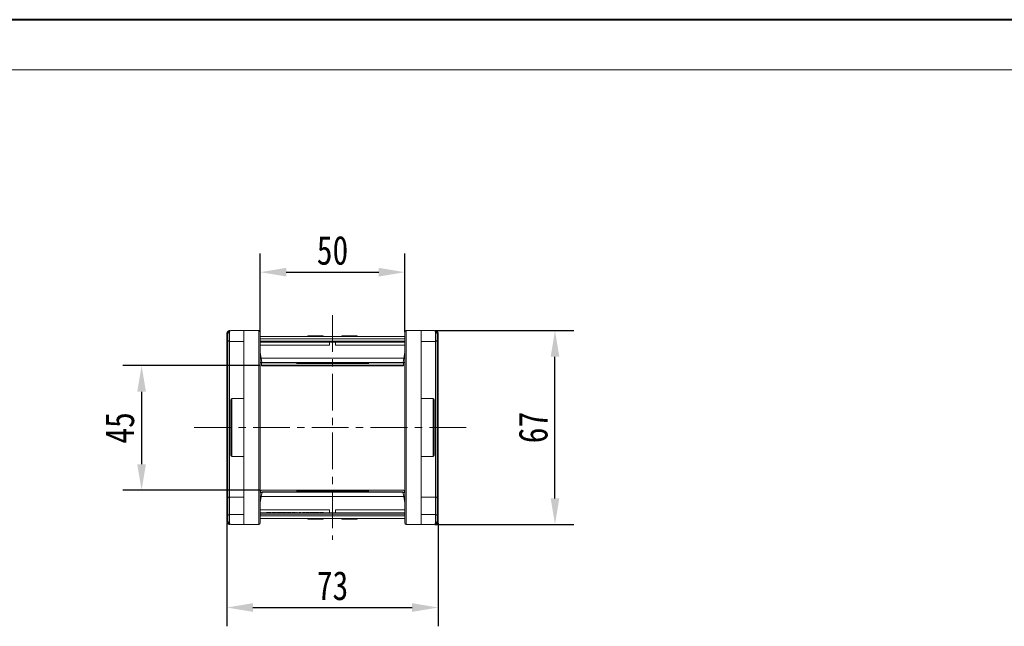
# Model space of a CAD drawing. Header units: millimetres. Extents: x 4016 to 5477, y 50 to 1083.
# Tile 19 of 42: x 4503 to 4844, y 873 to 1083. Entities that reach past the tile are written whole.
import ezdxf

# ---------------------------------------------------------------- set-up
doc = ezdxf.new("R2010")
doc.units = ezdxf.units.MM
doc.linetypes.add('CENTERX2', pattern=[20.32, 12.7, -2.54, 2.54, -2.54])
doc.styles.get("Standard").update_dxf_attribs({"font": '仿宋_GB2312.ttf', "width": 0.8})
doc.dimstyles.new('副本 ISO-45.1', dxfattribs={"dimtxt": 10, "dimasz": 9, "dimexe": 6.5, "dimexo": 0.625, "dimgap": 2.5, "dimtad": 1, "dimdsep": 46, "dimtxsty": 'Standard', "dimcen": 2.5, "dimadec": 0, "dimazin": 0, "dimtfac": 1, "dimtmove": 0, "dimatfit": 3, "dimfxl": 0, "dimarcsym": 0})

# ---------------------------------------------------------------- blocks, each defined once
blk = doc.blocks.new('*D1802')
at = {"color": 0, "lineweight": -2}
for p, q in [((4586.38, 963.53), (4539.06, 963.53)), ((4545.56, 954.53), (4545.56, 929.44)), ((4586.38, 920.44), (4539.06, 920.44))]:
    blk.add_line(p, q, dxfattribs=at)
at = {"color": 0, "lineweight": 9}
for points in [[(4544.06, 954.53), (4547.06, 954.53), (4545.56, 963.53)], [(4544.06, 929.44), (4547.06, 929.44), (4545.56, 920.44)]]:
    blk.add_solid(points, dxfattribs=at)
at = {"layer": 'Defpoints', "color": 0, "lineweight": 9}
for p in [(4587.01, 963.53), (4545.56, 920.44), (4587.01, 920.44)]:
    blk.add_point(p, dxfattribs=at)
at = {"color": 0, "lineweight": 9, "insert": (4538.06, 941.99), "char_height": 10, "attachment_point": 5, "rotation": 90}
blk.add_mtext('45', dxfattribs=at)
blk = doc.blocks.new('*D1803')
at = {"color": 0, "lineweight": -2}
for p, q in [((4586.56, 975.28), (4586.56, 1002.36)), ((4636.56, 975.28), (4636.56, 1002.36)), ((4595.56, 995.86), (4627.56, 995.86))]:
    blk.add_line(p, q, dxfattribs=at)
at = {"color": 0, "lineweight": 9}
for points in [[(4595.56, 997.36), (4595.56, 994.36), (4586.56, 995.86)], [(4627.56, 997.36), (4627.56, 994.36), (4636.56, 995.86)]]:
    blk.add_solid(points, dxfattribs=at)
at = {"layer": 'Defpoints', "color": 0, "lineweight": 9}
for p in [(4636.56, 995.86), (4586.56, 974.66), (4636.56, 974.66)]:
    blk.add_point(p, dxfattribs=at)
at = {"color": 0, "lineweight": 9, "insert": (4611.56, 1003.36), "char_height": 10, "attachment_point": 5}
blk.add_mtext('50', dxfattribs=at)
blk = doc.blocks.new('*D1804')
at = {"color": 0, "lineweight": -2}
for p, q in [((4575.06, 909.21), (4575.06, 873.39)), ((4648.06, 909.21), (4648.06, 873.39)), ((4584.06, 879.89), (4639.06, 879.89))]:
    blk.add_line(p, q, dxfattribs=at)
at = {"color": 0, "lineweight": 9}
for points in [[(4584.06, 881.39), (4584.06, 878.39), (4575.06, 879.89)], [(4639.06, 881.39), (4639.06, 878.39), (4648.06, 879.89)]]:
    blk.add_solid(points, dxfattribs=at)
at = {"layer": 'Defpoints', "color": 0, "lineweight": 9}
for p in [(4575.06, 909.84), (4648.06, 909.84), (4648.06, 879.89)]:
    blk.add_point(p, dxfattribs=at)
at = {"color": 0, "lineweight": 9, "insert": (4611.56, 887.39), "char_height": 10, "attachment_point": 5}
blk.add_mtext('73', dxfattribs=at)
blk = doc.blocks.new('*D1805')
at = {"color": 0, "lineweight": -2}
for p, q in [((4646.98, 975.64), (4694.97, 975.64)), ((4688.47, 917.64), (4688.47, 966.64)), ((4646.98, 908.64), (4694.97, 908.64))]:
    blk.add_line(p, q, dxfattribs=at)
at = {"color": 0, "lineweight": 9}
for points in [[(4686.97, 966.64), (4689.97, 966.64), (4688.47, 975.64)], [(4686.97, 917.64), (4689.97, 917.64), (4688.47, 908.64)]]:
    blk.add_solid(points, dxfattribs=at)
at = {"layer": 'Defpoints', "color": 0, "lineweight": 9}
for p in [(4646.35, 975.64), (4688.47, 975.64), (4646.35, 908.64)]:
    blk.add_point(p, dxfattribs=at)
at = {"color": 0, "lineweight": 9, "insert": (4680.97, 942.14), "char_height": 10, "attachment_point": 5, "rotation": 90}
blk.add_mtext('67', dxfattribs=at)

msp = doc.modelspace()

# ---------------------------------------------------------------- linework, layer by layer
at = {"color": 7, "lineweight": 40}
msp.add_line((5477.036, 1083.174), (4016.208, 1083.174), dxfattribs=at)
at = {"color": 7, "lineweight": 13}
msp.add_line((5459.645, 1065.783), (4103.162, 1065.783), dxfattribs=at)
at = {"color": 1, "linetype": 'CENTERX2', "lineweight": 13}
for p, q in [((4611.558, 981.019), (4611.558, 903.271)), ((4563.788, 942.145), (4659.611, 942.145))]:
    msp.add_line(p, q, dxfattribs=at)
at = {"color": 7, "linetype": 'Continuous', "lineweight": 15}
for p, q in [((4575.058, 974.643), (4575.058, 974.646)), ((4575.058, 974.646), (4575.408, 974.645)), ((4575.058, 974.643), (4575.408, 974.643)), ((4575.058, 909.647), (4575.058, 974.643)), ((4575.908, 974.978), (4575.908, 971.895)), ((4580.908, 975.645), (4576.408, 975.645)), ((4580.908, 975.645), (4580.908, 908.645)), ((4586.058, 975.645), (4580.908, 975.645)), ((4586.058, 975.645), (4586.058, 908.645)), ((4624.058, 973.645), (4586.558, 973.645)), ((4636.558, 973.645), (4599.058, 973.645)), ((4603.032, 973.645), (4603.032, 973.795)), ((4603.032, 973.795), (4603.081, 973.795)), ((4603.081, 973.795), (4603.081, 973.645)), ((4603.239, 973.795), (4603.081, 973.795)), ((4603.239, 973.645), (4603.239, 973.795)), ((4603.239, 973.795), (4603.889, 973.795)), ((4603.889, 973.645), (4603.889, 973.795)), ((4603.889, 973.795), (4605.74, 973.795)), ((4605.74, 973.645), (4605.74, 973.795)), ((4605.74, 973.795), (4606.403, 973.795)), ((4606.403, 973.795), (4606.403, 973.645)), ((4606.525, 973.795), (4606.403, 973.795)), ((4606.525, 973.645), (4606.525, 973.795)), ((4606.525, 973.795), (4607.114, 973.795)), ((4607.114, 973.645), (4607.114, 973.795)), ((4607.114, 973.795), (4608.355, 973.795)), ((4608.355, 973.795), (4608.355, 973.645)), ((4608.372, 973.795), (4608.355, 973.795)), ((4608.372, 973.645), (4608.372, 973.795)), ((4614.743, 973.795), (4614.743, 973.645)), ((4614.76, 973.795), (4614.743, 973.795)), ((4614.76, 973.645), (4614.76, 973.795)), ((4614.76, 973.795), (4616.001, 973.795)), ((4616.001, 973.645), (4616.001, 973.795)), ((4616.001, 973.795), (4616.59, 973.795)), ((4616.59, 973.795), (4616.59, 973.645)), ((4616.713, 973.795), (4616.59, 973.795)), ((4616.713, 973.645), (4616.713, 973.795)), ((4616.713, 973.795), (4617.375, 973.795)), ((4617.375, 973.645), (4617.375, 973.795)), ((4617.375, 973.795), (4619.227, 973.795)), ((4619.227, 973.645), (4619.227, 973.795)), ((4619.227, 973.795), (4619.877, 973.795)), ((4619.877, 973.795), (4619.877, 973.645)), ((4620.034, 973.795), (4619.877, 973.795)), ((4620.034, 973.645), (4620.034, 973.795)), ((4620.034, 973.795), (4620.083, 973.795)), ((4620.083, 973.645), (4620.083, 973.795)), ((4637.058, 908.645), (4637.058, 975.645)), ((4642.208, 975.645), (4637.058, 975.645)), ((4642.208, 908.645), (4642.208, 975.645)), ((4646.708, 975.645), (4642.208, 975.645)), ((4647.208, 971.895), (4647.208, 974.978)), ((4647.708, 974.645), (4648.058, 974.646)), ((4647.708, 974.643), (4648.058, 974.643)), ((4648.058, 974.646), (4648.058, 974.643)), ((4648.058, 974.643), (4648.058, 909.647)), ((4575.408, 971.709), (4575.208, 971.709)), ((4575.908, 971.895), (4580.908, 971.895)), ((4575.908, 918.103), (4575.908, 971.895)), ((4586.558, 972.845), (4624.058, 972.845)), ((4624.058, 971.945), (4586.558, 971.945)), ((4624.058, 971.645), (4586.558, 971.645)), ((4586.558, 970.645), (4610.558, 970.645)), ((4599.058, 972.845), (4636.558, 972.845)), ((4636.558, 971.945), (4599.058, 971.945)), ((4636.558, 971.645), (4599.058, 971.645)), ((4610.558, 970.645), (4610.558, 971.645)), ((4612.558, 970.645), (4612.558, 971.645)), ((4612.558, 970.645), (4636.558, 970.645)), ((4642.208, 971.895), (4647.208, 971.895)), ((4647.208, 971.895), (4647.208, 918.103)), ((4647.708, 971.709), (4647.908, 971.709)), ((4647.708, 971.645), (4647.908, 971.645)), ((4647.908, 971.645), (4647.908, 968.409)), ((4575.408, 969.138), (4575.208, 969.138)), ((4586.558, 968.145), (4586.91, 966.145)), ((4586.646, 967.645), (4586.558, 967.645)), ((4586.822, 966.645), (4586.558, 966.645)), ((4636.558, 968.145), (4636.205, 966.145)), ((4636.558, 966.645), (4636.293, 966.645)), ((4636.558, 967.645), (4636.469, 967.645)), ((4647.908, 968.409), (4647.708, 968.409)), ((4647.708, 968.311), (4647.908, 968.311)), ((4647.908, 968.247), (4647.708, 968.247)), ((4575.208, 966.581), (4575.408, 966.581)), ((4586.91, 966.145), (4586.558, 966.145)), ((4586.558, 964.645), (4587.175, 964.645)), ((4624.058, 966.145), (4586.91, 966.145)), ((4586.91, 966.145), (4587.174, 964.651)), ((4587.008, 964.645), (4587.008, 963.714)), ((4624.058, 963.714), (4587.008, 963.714)), ((4587.008, 963.714), (4587.008, 963.527)), ((4587.008, 963.527), (4624.058, 963.527)), ((4587.174, 964.651), (4624.058, 964.651)), ((4587.174, 964.651), (4587.182, 964.601)), ((4587.182, 964.601), (4605.558, 964.601)), ((4587.182, 964.601), (4587.183, 964.598)), ((4587.183, 964.598), (4605.353, 964.598)), ((4587.183, 964.598), (4587.193, 964.54)), ((4587.193, 964.54), (4605.371, 964.54)), ((4636.205, 966.145), (4599.058, 966.145)), ((4599.058, 964.651), (4635.942, 964.651)), ((4599.058, 964.245), (4616.758, 964.245)), ((4636.108, 963.714), (4599.058, 963.714)), ((4599.058, 963.527), (4636.108, 963.527)), ((4605.033, 964.55), (4604.758, 964.598)), ((4605.371, 964.545), (4605.033, 964.55)), ((4605.352, 964.598), (4605.351, 964.598)), ((4605.353, 964.603), (4605.558, 964.601)), ((4605.362, 964.595), (4605.412, 964.545)), ((4605.438, 964.578), (4605.546, 964.512)), ((4605.479, 964.575), (4605.448, 964.587)), ((4605.558, 964.601), (4605.479, 964.575)), ((4605.479, 964.575), (4605.635, 964.562)), ((4605.643, 964.504), (4605.544, 964.513)), ((4605.546, 964.512), (4605.643, 964.504)), ((4605.595, 964.564), (4605.554, 964.567)), ((4605.558, 964.601), (4605.635, 964.562)), ((4605.635, 964.562), (4605.595, 964.564)), ((4605.635, 964.562), (4605.79, 964.553)), ((4605.714, 964.56), (4605.79, 964.553)), ((4605.79, 964.553), (4613.758, 964.553)), ((4605.79, 964.553), (4605.79, 964.551)), ((4605.79, 964.551), (4613.758, 964.551)), ((4606.358, 964.551), (4606.358, 964.34)), ((4613.758, 964.34), (4606.358, 964.34)), ((4606.358, 964.34), (4606.358, 964.245)), ((4606.358, 964.245), (4624.058, 964.245)), ((4607.758, 964.425), (4607.758, 964.438)), ((4609.358, 964.553), (4617.325, 964.553)), ((4609.358, 964.553), (4609.358, 964.551)), ((4609.358, 964.551), (4617.325, 964.551)), ((4609.358, 964.55), (4609.358, 964.34)), ((4616.758, 964.34), (4609.358, 964.34)), ((4613.758, 964.553), (4613.758, 964.551)), ((4613.758, 964.34), (4613.758, 964.543)), ((4615.358, 964.438), (4615.358, 964.425)), ((4616.758, 964.34), (4616.758, 964.551)), ((4616.758, 964.245), (4616.758, 964.34)), ((4617.325, 964.553), (4617.48, 964.562)), ((4617.325, 964.553), (4617.401, 964.56)), ((4617.325, 964.551), (4617.325, 964.553)), ((4617.541, 964.51), (4617.473, 964.504)), ((4617.48, 964.562), (4617.558, 964.601)), ((4617.48, 964.562), (4617.636, 964.575)), ((4617.52, 964.564), (4617.48, 964.562)), ((4617.513, 964.507), (4617.569, 964.512)), ((4617.561, 964.567), (4617.52, 964.564)), ((4617.558, 964.601), (4617.762, 964.603)), ((4617.558, 964.601), (4635.933, 964.601)), ((4617.636, 964.575), (4617.558, 964.601)), ((4617.601, 964.532), (4617.644, 964.52)), ((4617.607, 964.569), (4617.627, 964.574)), ((4617.618, 964.515), (4617.679, 964.531)), ((4617.667, 964.587), (4617.636, 964.575)), ((4617.704, 964.545), (4617.744, 964.586)), ((4618.082, 964.55), (4617.744, 964.545)), ((4617.744, 964.54), (4635.922, 964.54)), ((4617.762, 964.598), (4635.932, 964.598)), ((4618.357, 964.598), (4618.082, 964.55)), ((4635.922, 964.54), (4635.933, 964.601)), ((4635.932, 964.598), (4635.933, 964.601)), ((4635.933, 964.601), (4635.942, 964.651)), ((4635.94, 964.645), (4636.558, 964.645)), ((4635.942, 964.651), (4636.205, 966.145)), ((4636.108, 963.714), (4636.108, 964.645)), ((4636.108, 963.527), (4636.108, 963.714)), ((4636.558, 966.145), (4636.205, 966.145)), ((4647.708, 966.581), (4647.908, 966.581)), ((4580.908, 952.145), (4576.758, 952.145)), ((4576.758, 952.145), (4576.758, 942.145)), ((4646.358, 952.145), (4642.208, 952.145)), ((4646.358, 932.145), (4646.358, 952.145)), ((4576.758, 942.145), (4576.758, 932.145)), ((4576.758, 932.145), (4580.908, 932.145)), ((4642.208, 932.145), (4646.358, 932.145)), ((4587.175, 919.645), (4586.558, 919.645)), ((4624.058, 920.445), (4586.914, 920.445)), ((4587.191, 919.738), (4586.928, 918.245)), ((4587.199, 919.78), (4587.191, 919.738)), ((4624.058, 919.738), (4587.191, 919.738)), ((4587.21, 919.842), (4587.199, 919.78)), ((4605.351, 919.784), (4587.199, 919.784)), ((4587.199, 919.784), (4587.199, 919.78)), ((4605.558, 919.78), (4587.199, 919.78)), ((4605.369, 919.842), (4587.21, 919.842)), ((4636.201, 920.445), (4599.058, 920.445)), ((4616.758, 920.145), (4599.058, 920.145)), ((4635.924, 919.738), (4599.058, 919.738)), ((4604.721, 919.784), (4604.957, 919.827)), ((4604.957, 919.827), (4605.369, 919.835)), ((4605.558, 919.78), (4605.351, 919.777)), ((4605.533, 919.871), (4605.387, 919.783)), ((4605.482, 919.867), (4605.423, 919.85)), ((4605.502, 919.852), (4605.459, 919.862)), ((4605.647, 919.825), (4605.466, 919.808)), ((4605.542, 919.817), (4605.466, 919.808)), ((4605.466, 919.808), (4605.558, 919.78)), ((4605.493, 919.813), (4605.476, 919.809)), ((4605.532, 919.87), (4605.655, 919.884)), ((4605.655, 919.884), (4605.533, 919.871)), ((4605.542, 919.817), (4605.647, 919.825)), ((4605.647, 919.825), (4605.558, 919.78)), ((4605.814, 919.836), (4605.647, 919.825)), ((4605.814, 919.836), (4605.73, 919.83)), ((4613.758, 919.839), (4605.814, 919.839)), ((4605.814, 919.839), (4605.814, 919.836)), ((4613.758, 919.836), (4605.814, 919.836)), ((4624.058, 920.145), (4606.358, 920.145)), ((4606.358, 920.145), (4606.358, 920.049)), ((4606.358, 920.049), (4613.758, 920.049)), ((4606.358, 920.049), (4606.358, 919.839)), ((4607.758, 919.952), (4607.758, 919.964)), ((4609.358, 920.049), (4616.758, 920.049)), ((4609.358, 920.049), (4609.358, 919.847)), ((4617.302, 919.839), (4609.358, 919.839)), ((4609.358, 919.836), (4609.358, 919.839)), ((4617.302, 919.836), (4609.358, 919.836)), ((4613.758, 920.049), (4613.758, 919.847)), ((4613.758, 919.836), (4613.758, 919.839)), ((4615.358, 919.964), (4615.358, 919.952)), ((4616.758, 920.049), (4616.758, 920.145)), ((4616.758, 919.839), (4616.758, 920.049)), ((4617.302, 919.836), (4617.302, 919.839)), ((4617.468, 919.825), (4617.302, 919.836)), ((4617.385, 919.83), (4617.302, 919.836)), ((4617.583, 919.871), (4617.46, 919.884)), ((4617.46, 919.884), (4617.583, 919.87)), ((4617.558, 919.78), (4617.468, 919.825)), ((4617.649, 919.808), (4617.468, 919.825)), ((4617.468, 919.825), (4617.573, 919.817)), ((4617.558, 919.78), (4617.649, 919.808)), ((4635.917, 919.78), (4617.558, 919.78)), ((4617.764, 919.777), (4617.558, 919.78)), ((4617.693, 919.804), (4617.583, 919.871)), ((4617.64, 919.809), (4617.622, 919.813)), ((4617.649, 919.808), (4617.622, 919.812)), ((4617.667, 919.857), (4617.634, 919.867)), ((4617.771, 919.784), (4617.718, 919.835)), ((4635.906, 919.842), (4617.746, 919.842)), ((4617.746, 919.835), (4618.159, 919.827)), ((4635.916, 919.784), (4617.764, 919.784)), ((4618.159, 919.827), (4618.394, 919.784)), ((4635.917, 919.78), (4635.906, 919.842)), ((4635.917, 919.78), (4635.916, 919.784)), ((4635.924, 919.738), (4635.917, 919.78)), ((4636.187, 918.245), (4635.924, 919.738)), ((4636.558, 919.645), (4635.94, 919.645)), ((4575.408, 911.705), (4575.408, 917.75)), ((4580.908, 918.103), (4575.908, 918.103)), ((4575.908, 912.059), (4575.908, 918.103)), ((4586.558, 916.145), (4586.928, 918.245)), ((4586.558, 918.145), (4586.91, 918.145)), ((4586.558, 917.645), (4586.822, 917.645)), ((4586.558, 916.645), (4586.646, 916.645)), ((4586.928, 918.245), (4624.058, 918.245)), ((4599.058, 918.245), (4636.187, 918.245)), ((4636.558, 916.145), (4636.187, 918.245)), ((4636.205, 918.145), (4636.558, 918.145)), ((4636.293, 917.645), (4636.558, 917.645)), ((4636.469, 916.645), (4636.558, 916.645)), ((4647.208, 918.103), (4642.208, 918.103)), ((4647.208, 918.103), (4647.208, 912.059)), ((4647.708, 917.75), (4647.708, 911.705)), ((4610.558, 913.645), (4586.558, 913.645)), ((4586.558, 912.645), (4624.058, 912.645)), ((4588.788, 912.645), (4588.788, 912.795)), ((4589.07, 912.795), (4588.788, 912.795)), ((4589.07, 912.645), (4589.07, 912.795)), ((4590.045, 912.795), (4589.07, 912.795)), ((4590.045, 912.645), (4590.045, 912.795)), ((4590.327, 912.795), (4590.045, 912.795)), ((4590.327, 912.645), (4590.327, 912.795)), ((4590.686, 912.645), (4590.686, 912.795)), ((4591.308, 912.645), (4591.308, 912.795)), ((4591.968, 912.645), (4591.968, 912.795)), ((4592.224, 912.645), (4592.224, 912.795)), ((4592.846, 912.645), (4592.846, 912.795)), ((4593.353, 912.645), (4593.353, 912.795)), ((4593.506, 912.795), (4593.506, 912.645)), ((4593.635, 912.645), (4593.635, 912.795)), ((4593.846, 912.795), (4593.635, 912.795)), ((4593.846, 912.645), (4593.846, 912.795)), ((4594.411, 912.795), (4593.846, 912.795)), ((4594.411, 912.645), (4594.411, 912.795)), ((4594.481, 912.645), (4594.481, 912.795)), ((4595.007, 912.645), (4595.007, 912.795)), ((4595.558, 912.645), (4595.558, 912.795)), ((4595.814, 912.645), (4595.814, 912.795)), ((4596.686, 912.795), (4595.814, 912.795)), ((4596.686, 912.645), (4596.686, 912.795)), ((4596.942, 912.795), (4596.686, 912.795)), ((4596.942, 912.645), (4596.942, 912.795)), ((4597.199, 912.795), (4596.942, 912.795)), ((4597.199, 912.795), (4597.199, 912.645)), ((4597.455, 912.645), (4597.455, 912.795)), ((4598.076, 912.645), (4598.076, 912.795)), ((4598.584, 912.645), (4598.584, 912.795)), ((4598.737, 912.795), (4598.737, 912.645)), ((4599.058, 912.645), (4636.558, 912.645)), ((4599.122, 912.645), (4599.122, 912.795)), ((4599.378, 912.795), (4599.122, 912.795)), ((4599.378, 912.645), (4599.378, 912.795)), ((4599.942, 912.645), (4599.942, 912.795)), ((4600.404, 912.645), (4600.404, 912.795)), ((4600.404, 912.795), (4600.66, 912.795)), ((4600.66, 912.645), (4600.66, 912.795)), ((4601.173, 912.645), (4601.173, 912.795)), ((4601.385, 912.795), (4601.173, 912.795)), ((4601.385, 912.645), (4601.385, 912.795)), ((4601.949, 912.795), (4601.385, 912.795)), ((4601.949, 912.645), (4601.949, 912.795)), ((4602.173, 912.645), (4602.173, 912.795)), ((4603.635, 912.795), (4602.173, 912.795)), ((4603.635, 912.645), (4603.635, 912.795)), ((4603.84, 912.645), (4603.84, 912.795)), ((4605.404, 912.795), (4603.84, 912.795)), ((4605.404, 912.645), (4605.404, 912.795)), ((4605.506, 912.645), (4605.506, 912.795)), ((4606.378, 912.795), (4605.506, 912.795)), ((4606.378, 912.645), (4606.378, 912.795)), ((4606.635, 912.795), (4606.378, 912.795)), ((4606.635, 912.645), (4606.635, 912.795)), ((4606.891, 912.795), (4606.635, 912.795)), ((4606.891, 912.795), (4606.891, 912.645)), ((4607.147, 912.645), (4607.147, 912.795)), ((4607.769, 912.645), (4607.769, 912.795)), ((4608.276, 912.645), (4608.276, 912.795)), ((4608.429, 912.795), (4608.429, 912.645)), ((4610.558, 913.645), (4610.558, 912.645)), ((4636.558, 913.645), (4612.558, 913.645)), ((4612.558, 913.645), (4612.558, 912.645)), ((4575.058, 909.644), (4575.058, 909.647)), ((4575.408, 909.647), (4575.058, 909.647)), ((4575.408, 909.645), (4575.058, 909.644)), ((4575.908, 912.059), (4575.908, 909.311)), ((4580.908, 912.059), (4575.908, 912.059)), ((4624.058, 912.145), (4586.558, 912.145)), ((4624.058, 911.645), (4586.558, 911.645)), ((4586.558, 910.645), (4624.058, 910.645)), ((4636.558, 912.145), (4599.058, 912.145)), ((4636.558, 911.645), (4599.058, 911.645)), ((4599.058, 910.645), (4636.558, 910.645)), ((4603.032, 910.645), (4603.032, 910.495)), ((4603.081, 910.495), (4603.032, 910.495)), ((4603.081, 910.645), (4603.081, 910.495)), ((4603.081, 910.495), (4603.239, 910.495)), ((4603.239, 910.495), (4603.239, 910.645)), ((4603.889, 910.495), (4603.239, 910.495)), ((4603.889, 910.645), (4603.889, 910.495)), ((4605.74, 910.495), (4603.889, 910.495)), ((4605.74, 910.645), (4605.74, 910.495)), ((4606.403, 910.495), (4605.74, 910.495)), ((4606.403, 910.645), (4606.403, 910.495)), ((4606.403, 910.495), (4606.525, 910.495)), ((4606.525, 910.495), (4606.525, 910.645)), ((4607.114, 910.495), (4606.525, 910.495)), ((4607.114, 910.645), (4607.114, 910.495)), ((4608.355, 910.495), (4607.114, 910.495)), ((4608.355, 910.645), (4608.355, 910.495)), ((4608.355, 910.495), (4608.372, 910.495)), ((4608.372, 910.495), (4608.372, 910.645)), ((4614.743, 910.645), (4614.743, 910.495)), ((4614.743, 910.495), (4614.76, 910.495)), ((4614.76, 910.495), (4614.76, 910.645)), ((4616.001, 910.495), (4614.76, 910.495)), ((4616.001, 910.645), (4616.001, 910.495)), ((4616.59, 910.495), (4616.001, 910.495)), ((4616.59, 910.645), (4616.59, 910.495)), ((4616.59, 910.495), (4616.713, 910.495)), ((4616.713, 910.495), (4616.713, 910.645)), ((4617.375, 910.495), (4616.713, 910.495)), ((4617.375, 910.645), (4617.375, 910.495)), ((4619.227, 910.495), (4617.375, 910.495)), ((4619.227, 910.645), (4619.227, 910.495)), ((4619.877, 910.495), (4619.227, 910.495)), ((4619.877, 910.645), (4619.877, 910.495)), ((4619.877, 910.495), (4620.034, 910.495)), ((4620.034, 910.495), (4620.034, 910.645)), ((4620.083, 910.495), (4620.034, 910.495)), ((4620.083, 910.645), (4620.083, 910.495)), ((4647.208, 912.059), (4642.208, 912.059)), ((4647.208, 909.311), (4647.208, 912.059)), ((4648.058, 909.647), (4647.708, 909.647)), ((4648.058, 909.644), (4647.708, 909.645)), ((4648.058, 909.647), (4648.058, 909.644)), ((4576.408, 908.645), (4580.908, 908.645)), ((4580.908, 908.645), (4586.058, 908.645)), ((4637.058, 908.645), (4642.208, 908.645)), ((4642.208, 908.645), (4646.708, 908.645))]:
    msp.add_line(p, q, dxfattribs=at)
at = {"color": 7, "linetype": 'Continuous', "lineweight": 15, "flags": 128}
for points in [[(4607.758, 964.438), (4607.914, 964.453), (4608.054, 964.495)], [(4615.358, 964.438), (4615.202, 964.453), (4615.062, 964.495)], [(4607.758, 919.952), (4607.914, 919.936), (4608.054, 919.895)], [(4615.358, 919.952), (4615.202, 919.936), (4615.062, 919.895)]]:
    msp.add_lwpolyline(points, dxfattribs=at)
at = {"color": 7, "linetype": 'Continuous', "lineweight": 15}
for centre, radius, start, end in [((4575.838, 974.541), 0.443, 80.98068, 166.39946), ((4576.087, 975.489), 0.158, 100.60493, 166.76076), ((4586.058, 975.145), 0.5, 0, 90), ((4637.058, 975.145), 0.5, 90, 180), ((4647.029, 975.489), 0.158, 13.23924, 79.39507), ((4647.277, 974.541), 0.443, 13.60053, 99.01929), ((4575.878, 972.366), 0.472, 184.06872, 273.55943), ((4647.237, 972.366), 0.472, 266.44057, 355.93128), ((4605.17, 963.315), 1.243, 82.90062, 96.33564), ((4605.172, 963.336), 1.221, 75.80177, 82.86116), ((4605.191, 963.384), 1.225, 76.40904, 82.56847), ((4606.358, 965.045), 0.8, 217.89965, 270), ((4606.358, 965.141), 0.8, 227.51475, 270.00446), ((4607.758, 965.227), 0.801, 269.99756, 294.57514), ((4615.358, 965.227), 0.801, 245.42539, 270.00244), ((4616.758, 965.045), 0.8, 270, 322.06818), ((4616.758, 965.141), 0.8, 269.99554, 312.48525), ((4617.924, 963.384), 1.225, 95.04384, 103.59162), ((4617.943, 963.336), 1.221, 97.13884, 104.19823), ((4617.945, 963.315), 1.243, 83.66436, 97.09938), ((4576.758, 951.795), 0.35, 90, 180), ((4646.358, 951.795), 0.35, 0, 90), ((4576.758, 932.495), 0.35, 180, 270), ((4646.358, 932.495), 0.35, 270, 0), ((4605.124, 921.069), 1.253, 262.31859, 278.3568), ((4605.146, 920.989), 1.223, 276.57049, 285.16921), ((4605.127, 921.035), 1.219, 278.43048, 285.78542), ((4606.358, 919.345), 0.8, 90, 142.26327), ((4605.814, 919.039), 0.8, 90, 93.84295), ((4606.358, 919.249), 0.8, 89.99554, 132.48525), ((4607.758, 919.163), 0.801, 65.42539, 90.00244), ((4615.358, 919.163), 0.801, 89.99756, 114.57514), ((4616.758, 919.345), 0.8, 37.79327, 90), ((4616.758, 919.249), 0.8, 47.51475, 90.00446), ((4617.302, 919.039), 0.8, 86.21802, 90), ((4617.969, 920.988), 1.223, 254.8302, 261.49924), ((4617.988, 921.035), 1.219, 254.21458, 261.56952), ((4617.991, 921.069), 1.253, 261.6432, 277.68141), ((4575.845, 917.661), 0.446, 81.95053, 168.57825), ((4647.27, 917.661), 0.446, 11.42175, 98.04947), ((4575.845, 911.617), 0.446, 81.95053, 168.57825), ((4575.838, 909.749), 0.443, 193.60053, 279.01929), ((4586.058, 909.145), 0.5, 270, 360), ((4637.058, 909.145), 0.5, 180, 270), ((4647.27, 911.617), 0.446, 11.42175, 98.04947), ((4647.277, 909.749), 0.443, 260.98068, 346.39946), ((4576.087, 908.801), 0.158, 193.23924, 259.39507), ((4647.029, 908.801), 0.158, 280.60493, 346.76076)]:
    msp.add_arc(centre, radius, start, end, dxfattribs=at)
for centre, start_param, end_param in [((4586.914, 916.845), 0, 0.6796111), ((4636.201, 916.845), 5.6035742, 6.2831853)]:
    msp.add_ellipse(centre, major_axis=(0, 3.6), ratio=0.0937783, start_param=start_param, end_param=end_param, dxfattribs=at)
for points, knots in [([(4575.058, 974.646), (4575.065, 974.736), (4575.078, 974.901), (4575.181, 975.146), (4575.327, 975.341), (4575.511, 975.489), (4575.693, 975.581), (4575.88, 975.635), (4576.002, 975.641), (4576.058, 975.644)], [0, 0, 0, 0, 0.172016, 0.3127556, 0.4995985, 0.630391, 0.7580256, 0.8892284, 1, 1, 1, 1]), ([(4575.408, 974.645), (4575.424, 974.78), (4575.46, 975.068), (4575.71, 975.394), (4576.04, 975.606), (4576.285, 975.632), (4576.408, 975.645)], [0, 0, 0, 0, 0.2343503, 0.4981953, 0.748869, 1, 1, 1, 1]), ([(4575.408, 972.332), (4575.408, 972.404), (4575.408, 972.551), (4575.408, 972.875), (4575.408, 973.247), (4575.408, 973.514), (4575.408, 973.645)], [0, 0, 0, 0, 0.2455128, 0.5, 0.7544872, 1, 1, 1, 1]), ([(4576.408, 975.645), (4576.291, 975.614), (4576.111, 975.566), (4575.939, 975.279), (4575.917, 975.072), (4575.908, 974.978)], [0, 0, 0, 0, 0.49841293, 0.77292805, 1, 1, 1, 1]), ([(4586.558, 942.145), (4586.558, 943.151), (4586.558, 945.164), (4586.558, 948.218), (4586.558, 951.278), (4586.558, 954.353), (4586.558, 957.351), (4586.558, 960.253), (4586.558, 962.989), (4586.558, 965.52), (4586.558, 967.805), (4586.558, 969.582), (4586.558, 970.94), (4586.558, 971.963), (4586.558, 972.98), (4586.558, 973.911), (4586.558, 974.627), (4586.558, 975.065), (4586.558, 975.118), (4586.558, 975.145)], [0, 0, 0, 0, 0.0582439, 0.1164929, 0.1782314, 0.2399799, 0.3042918, 0.3686138, 0.4342941, 0.4999848, 0.565665, 0.6313557, 0.6742719, 0.7170948, 0.76002, 0.8217585, 0.883507, 0.9417509, 1, 1, 1, 1]), ([(4636.558, 975.145), (4636.558, 975.118), (4636.558, 975.065), (4636.558, 974.627), (4636.558, 973.911), (4636.558, 972.861), (4636.558, 971.497), (4636.558, 969.8), (4636.558, 967.805), (4636.558, 965.52), (4636.558, 962.989), (4636.558, 960.553), (4636.558, 958.315), (4636.558, 956.34), (4636.558, 954.003), (4636.558, 951.278), (4636.558, 948.218), (4636.558, 945.164), (4636.558, 943.151), (4636.558, 942.145)], [0, 0, 0, 0, 0.0582439, 0.1164929, 0.1782314, 0.2399799, 0.3042918, 0.3686138, 0.4342941, 0.4999848, 0.565665, 0.6313557, 0.6742719, 0.7170948, 0.76002, 0.8217585, 0.883507, 0.9417509, 1, 1, 1, 1]), ([(4647.208, 974.978), (4647.198, 975.072), (4647.176, 975.279), (4647.004, 975.566), (4646.824, 975.614), (4646.708, 975.645)], [0, 0, 0, 0, 0.2270634, 0.5015869, 1, 1, 1, 1]), ([(4646.708, 975.645), (4646.83, 975.632), (4647.075, 975.606), (4647.405, 975.394), (4647.655, 975.068), (4647.691, 974.78), (4647.708, 974.645)], [0, 0, 0, 0, 0.2511309, 0.5018046, 0.7656407, 1, 1, 1, 1]), ([(4647.058, 975.644), (4647.114, 975.641), (4647.237, 975.635), (4647.423, 975.581), (4647.605, 975.488), (4647.788, 975.342), (4647.934, 975.146), (4648.037, 974.901), (4648.05, 974.736), (4648.058, 974.646)], [0, 0, 0, 0, 0.1117977, 0.2443303, 0.368648, 0.5004012, 0.6872226, 0.8279677, 1, 1, 1, 1]), ([(4647.708, 972.332), (4647.708, 972.404), (4647.708, 972.551), (4647.708, 972.875), (4647.708, 973.247), (4647.708, 973.514), (4647.708, 973.645)], [0, 0, 0, 0, 0.2455128, 0.5, 0.7544872, 1, 1, 1, 1]), ([(4575.208, 971.709), (4575.208, 971.704), (4575.208, 971.691), (4575.208, 971.496), (4575.208, 971.009), (4575.208, 970.302), (4575.208, 969.651), (4575.208, 969.237), (4575.208, 969.138)], [0, 0, 0, 0, 0.1013981, 0.3069957, 0.5061443, 0.6852619, 0.9245571, 1, 1, 1, 1]), ([(4575.408, 917.75), (4575.408, 918.382), (4575.408, 919.646), (4575.408, 921.71), (4575.408, 924.27), (4575.408, 927.414), (4575.408, 930.76), (4575.408, 933.79), (4575.408, 936.432), (4575.408, 939.516), (4575.408, 943.04), (4575.408, 946.535), (4575.408, 949.549), (4575.408, 952.091), (4575.408, 955.018), (4575.408, 958.276), (4575.408, 961.361), (4575.408, 963.889), (4575.408, 965.918), (4575.408, 968.084), (4575.408, 970.314), (4575.408, 971.659), (4575.408, 972.332)], [0, 0, 0, 0, 0.0411465, 0.0821753, 0.1233254, 0.1864437, 0.2499984, 0.2923727, 0.3346213, 0.3767118, 0.4383518, 0.5, 0.5411446, 0.5821734, 0.6233254, 0.6864437, 0.7499984, 0.7923727, 0.8346213, 0.8767118, 0.9383539, 1, 1, 1, 1]), ([(4647.708, 972.332), (4647.708, 971.892), (4647.708, 971.012), (4647.708, 969.477), (4647.708, 967.497), (4647.708, 964.948), (4647.708, 962.104), (4647.708, 959.436), (4647.708, 957.049), (4647.708, 954.194), (4647.708, 950.837), (4647.708, 947.398), (4647.708, 944.352), (4647.708, 941.726), (4647.708, 938.636), (4647.708, 935.095), (4647.708, 931.615), (4647.708, 928.664), (4647.708, 926.221), (4647.708, 923.524), (4647.708, 920.624), (4647.708, 918.708), (4647.708, 917.75)], [0, 0, 0, 0, 0.0411465, 0.0821753, 0.1233254, 0.1864437, 0.2499984, 0.2923727, 0.3346213, 0.3767118, 0.4383518, 0.5, 0.5411446, 0.5821734, 0.6233254, 0.6864437, 0.7499984, 0.7923727, 0.8346213, 0.8767118, 0.9383539, 1, 1, 1, 1]), ([(4647.908, 971.678), (4647.908, 971.683), (4647.908, 971.696), (4647.908, 971.707), (4647.908, 971.708), (4647.908, 971.709)], [0, 0, 0, 0, 0.2339239, 0.616331, 1, 1, 1, 1]), ([(4575.208, 969.138), (4575.208, 969.004), (4575.208, 968.602), (4575.208, 967.962), (4575.208, 967.3), (4575.208, 966.833), (4575.208, 966.608), (4575.208, 966.589), (4575.208, 966.581)], [0, 0, 0, 0, 0.1018882, 0.3073435, 0.4929627, 0.6786474, 0.8607914, 1, 1, 1, 1]), ([(4647.908, 966.581), (4647.908, 966.586), (4647.908, 966.599), (4647.908, 966.76), (4647.908, 967.086), (4647.908, 967.593), (4647.908, 967.99), (4647.908, 968.247)], [0, 0, 0, 0, 0.1552919, 0.3531453, 0.543243, 0.704067, 1, 1, 1, 1]), ([(4605.323, 964.548), (4605.325, 964.549), (4605.328, 964.55), (4605.362, 964.549), (4605.403, 964.543), (4605.431, 964.54)], [0, 0, 0, 0, 0.216124, 0.4576261, 1, 1, 1, 1]), ([(4605.412, 964.545), (4605.412, 964.545), (4605.429, 964.527), (4605.45, 964.524), (4605.471, 964.52)], [0, 0, 0, 0, 0.012296, 1, 1, 1, 1]), ([(4605.546, 964.512), (4605.532, 964.512), (4605.507, 964.513), (4605.482, 964.518), (4605.471, 964.52)], [0, 0, 0, 0, 0.5601774, 1, 1, 1, 1]), ([(4605.497, 964.515), (4605.517, 964.512), (4605.546, 964.508), (4605.581, 964.504), (4605.595, 964.503), (4605.602, 964.503)], [0, 0, 0, 0, 0.5443893, 0.7788695, 1, 1, 1, 1]), ([(4605.509, 964.569), (4605.525, 964.567), (4605.548, 964.565), (4605.577, 964.562), (4605.589, 964.561), (4605.595, 964.561)], [0, 0, 0, 0, 0.54939659, 0.78315464, 1, 1, 1, 1]), ([(4605.567, 964.563), (4605.589, 964.562), (4605.639, 964.559), (4605.686, 964.557), (4605.712, 964.555)], [0, 0, 0, 0, 0.4493769, 1, 1, 1, 1]), ([(4605.572, 964.506), (4605.595, 964.505), (4605.647, 964.502), (4605.697, 964.499), (4605.724, 964.498)], [0, 0, 0, 0, 0.4492924, 1, 1, 1, 1]), ([(4605.725, 964.503), (4605.711, 964.504), (4605.659, 964.506), (4605.611, 964.539), (4605.577, 964.563)], [0, 0, 0, 0, 0.2673825, 1, 1, 1, 1]), ([(4607.758, 964.438), (4607.781, 964.452), (4607.829, 964.479), (4608.196, 964.518), (4608.725, 964.547), (4609.146, 964.551), (4609.358, 964.553)], [0, 0, 0, 0, 0.2500441, 0.4998551, 0.7494994, 1, 1, 1, 1]), ([(4609.358, 964.34), (4609.147, 964.341), (4608.726, 964.344), (4608.197, 964.361), (4607.829, 964.388), (4607.781, 964.413), (4607.758, 964.425)], [0, 0, 0, 0, 0.2499519, 0.4997037, 0.7493939, 1, 1, 1, 1]), ([(4613.758, 964.553), (4613.968, 964.551), (4614.39, 964.547), (4614.918, 964.518), (4615.286, 964.479), (4615.334, 964.452), (4615.358, 964.438)], [0, 0, 0, 0, 0.2499455, 0.4996984, 0.7493933, 1, 1, 1, 1]), ([(4615.358, 964.425), (4615.334, 964.413), (4615.286, 964.388), (4614.919, 964.361), (4614.39, 964.344), (4613.969, 964.341), (4613.758, 964.34)], [0, 0, 0, 0, 0.2500418, 0.4998445, 0.7494904, 1, 1, 1, 1]), ([(4617.538, 964.563), (4617.499, 964.537), (4617.451, 964.504), (4617.4, 964.502), (4617.39, 964.501)], [0, 0, 0, 0, 0.8096669, 1, 1, 1, 1]), ([(4617.391, 964.498), (4617.414, 964.499), (4617.463, 964.502), (4617.515, 964.504), (4617.543, 964.506)], [0, 0, 0, 0, 0.4557566, 1, 1, 1, 1]), ([(4617.403, 964.555), (4617.424, 964.557), (4617.472, 964.559), (4617.522, 964.562), (4617.549, 964.563)], [0, 0, 0, 0, 0.4557456, 1, 1, 1, 1]), ([(4617.561, 964.567), (4617.575, 964.567), (4617.601, 964.568), (4617.626, 964.573), (4617.636, 964.575)], [0, 0, 0, 0, 0.5601405, 1, 1, 1, 1]), ([(4617.569, 964.512), (4617.62, 964.529), (4617.679, 964.549), (4617.722, 964.615), (4617.728, 964.624)], [0, 0, 0, 0, 0.8675236, 1, 1, 1, 1]), ([(4617.644, 964.52), (4617.63, 964.517), (4617.605, 964.513), (4617.58, 964.512), (4617.569, 964.512)], [0, 0, 0, 0, 0.5598925, 1, 1, 1, 1]), ([(4617.644, 964.52), (4617.665, 964.524), (4617.686, 964.528), (4617.703, 964.545), (4617.704, 964.545)], [0, 0, 0, 0, 0.9873557, 1, 1, 1, 1]), ([(4617.684, 964.54), (4617.712, 964.543), (4617.753, 964.549), (4617.787, 964.55), (4617.79, 964.549), (4617.792, 964.548)], [0, 0, 0, 0, 0.5423739, 0.783876, 1, 1, 1, 1]), ([(4576.408, 951.795), (4576.408, 951.764), (4576.408, 951.699), (4576.408, 951.254), (4576.408, 950.728), (4576.408, 950.065), (4576.408, 949.017), (4576.408, 947.474), (4576.408, 945.744), (4576.408, 943.946), (4576.408, 942.733), (4576.408, 942.145)], [0, 0, 0, 0, 0.1164968, 0.2399717, 0.3043758, 0.3687451, 0.5000826, 0.6314201, 0.7600283, 0.8835032, 1, 1, 1, 1]), ([(4646.708, 942.145), (4646.708, 942.733), (4646.708, 943.946), (4646.708, 945.431), (4646.708, 946.591), (4646.708, 947.726), (4646.708, 949.017), (4646.708, 950.272), (4646.708, 951.162), (4646.708, 951.699), (4646.708, 951.763), (4646.708, 951.795)], [0, 0, 0, 0, 0.1164968, 0.2399717, 0.3043758, 0.3687451, 0.5000826, 0.6314201, 0.7600283, 0.8835032, 1, 1, 1, 1]), ([(4576.408, 942.145), (4576.408, 941.556), (4576.408, 940.344), (4576.408, 938.858), (4576.408, 937.698), (4576.408, 936.563), (4576.408, 935.273), (4576.408, 934.018), (4576.408, 933.127), (4576.408, 932.591), (4576.408, 932.526), (4576.408, 932.495)], [0, 0, 0, 0, 0.11649679, 0.2399717, 0.30437578, 0.36874506, 0.50008256, 0.63142006, 0.7600283, 0.88350321, 1, 1, 1, 1]), ([(4586.558, 909.145), (4586.558, 909.171), (4586.558, 909.224), (4586.558, 909.662), (4586.558, 910.378), (4586.558, 911.428), (4586.558, 912.793), (4586.558, 914.489), (4586.558, 916.485), (4586.558, 918.769), (4586.558, 921.3), (4586.558, 923.737), (4586.558, 925.974), (4586.558, 927.949), (4586.558, 930.287), (4586.558, 933.011), (4586.558, 936.072), (4586.558, 939.125), (4586.558, 941.138), (4586.558, 942.145)], [0, 0, 0, 0, 0.0582439, 0.1164929, 0.1782314, 0.2399799, 0.3042918, 0.3686138, 0.4342941, 0.4999848, 0.565665, 0.6313557, 0.6742719, 0.7170948, 0.76002, 0.8217585, 0.883507, 0.9417509, 1, 1, 1, 1]), ([(4636.558, 942.145), (4636.558, 941.138), (4636.558, 939.125), (4636.558, 936.072), (4636.558, 933.011), (4636.558, 929.937), (4636.558, 926.939), (4636.558, 924.036), (4636.558, 921.3), (4636.558, 918.769), (4636.558, 916.485), (4636.558, 914.707), (4636.558, 913.349), (4636.558, 912.326), (4636.558, 911.309), (4636.558, 910.378), (4636.558, 909.662), (4636.558, 909.224), (4636.558, 909.171), (4636.558, 909.145)], [0, 0, 0, 0, 0.0582439, 0.1164929, 0.1782314, 0.2399799, 0.3042918, 0.3686138, 0.4342941, 0.4999848, 0.565665, 0.6313557, 0.6742719, 0.7170948, 0.76002, 0.8217585, 0.883507, 0.9417509, 1, 1, 1, 1]), ([(4646.708, 932.495), (4646.708, 932.526), (4646.708, 932.59), (4646.708, 933.035), (4646.708, 933.561), (4646.708, 934.225), (4646.708, 935.273), (4646.708, 936.816), (4646.708, 938.545), (4646.708, 940.344), (4646.708, 941.556), (4646.708, 942.145)], [0, 0, 0, 0, 0.1164968, 0.2399717, 0.3043758, 0.3687451, 0.5000826, 0.6314201, 0.7600283, 0.8835032, 1, 1, 1, 1]), ([(4605.305, 919.829), (4605.291, 919.829), (4605.272, 919.829), (4605.274, 919.832), (4605.275, 919.833)], [0, 0, 0, 0, 0.720175, 1, 1, 1, 1]), ([(4605.422, 919.842), (4605.392, 919.837), (4605.337, 919.828), (4605.314, 919.829), (4605.304, 919.829)], [0, 0, 0, 0, 0.5363943, 1, 1, 1, 1]), ([(4605.397, 919.835), (4605.378, 919.823), (4605.356, 919.809), (4605.342, 919.779), (4605.341, 919.776)], [0, 0, 0, 0, 0.912272, 1, 1, 1, 1]), ([(4605.459, 919.862), (4605.437, 919.857), (4605.415, 919.852), (4605.397, 919.835), (4605.397, 919.835)], [0, 0, 0, 0, 0.9990621, 1, 1, 1, 1]), ([(4605.459, 919.862), (4605.472, 919.865), (4605.497, 919.87), (4605.522, 919.87), (4605.533, 919.871)], [0, 0, 0, 0, 0.5598831, 1, 1, 1, 1]), ([(4605.6, 919.827), (4605.593, 919.826), (4605.578, 919.825), (4605.542, 919.821), (4605.513, 919.816), (4605.493, 919.813)], [0, 0, 0, 0, 0.2222317, 0.4577653, 1, 1, 1, 1]), ([(4605.728, 919.833), (4605.705, 919.832), (4605.655, 919.829), (4605.601, 919.826), (4605.572, 919.824)], [0, 0, 0, 0, 0.4558819, 1, 1, 1, 1]), ([(4605.74, 919.891), (4605.716, 919.889), (4605.663, 919.886), (4605.608, 919.883), (4605.578, 919.882)], [0, 0, 0, 0, 0.45588877, 1, 1, 1, 1]), ([(4605.585, 919.825), (4605.626, 919.851), (4605.676, 919.884), (4605.731, 919.887), (4605.741, 919.887)], [0, 0, 0, 0, 0.8036218, 1, 1, 1, 1]), ([(4607.758, 919.964), (4607.781, 919.976), (4607.829, 920.001), (4608.196, 920.028), (4608.725, 920.046), (4609.146, 920.048), (4609.358, 920.049)], [0, 0, 0, 0, 0.2500418, 0.4998445, 0.7494904, 1, 1, 1, 1]), ([(4609.358, 919.836), (4609.147, 919.838), (4608.725, 919.842), (4608.197, 919.871), (4607.829, 919.91), (4607.781, 919.938), (4607.758, 919.952)], [0, 0, 0, 0, 0.2499455, 0.4996984, 0.7493933, 1, 1, 1, 1]), ([(4613.758, 920.049), (4613.968, 920.048), (4614.389, 920.046), (4614.918, 920.028), (4615.286, 920.001), (4615.334, 919.977), (4615.358, 919.964)], [0, 0, 0, 0, 0.2499519, 0.4997037, 0.7493939, 1, 1, 1, 1]), ([(4615.358, 919.952), (4615.334, 919.938), (4615.286, 919.911), (4614.919, 919.872), (4614.391, 919.842), (4613.969, 919.838), (4613.758, 919.836)], [0, 0, 0, 0, 0.2500441, 0.4998551, 0.7494994, 1, 1, 1, 1]), ([(4617.374, 919.887), (4617.385, 919.887), (4617.439, 919.884), (4617.489, 919.851), (4617.53, 919.825)], [0, 0, 0, 0, 0.1960452, 1, 1, 1, 1]), ([(4617.537, 919.882), (4617.512, 919.883), (4617.457, 919.886), (4617.404, 919.889), (4617.376, 919.891)], [0, 0, 0, 0, 0.44920179, 1, 1, 1, 1]), ([(4617.543, 919.824), (4617.519, 919.825), (4617.466, 919.829), (4617.415, 919.832), (4617.387, 919.833)], [0, 0, 0, 0, 0.44917073, 1, 1, 1, 1]), ([(4617.634, 919.867), (4617.61, 919.871), (4617.575, 919.877), (4617.533, 919.883), (4617.516, 919.884), (4617.507, 919.884)], [0, 0, 0, 0, 0.5370995, 0.7738056, 1, 1, 1, 1]), ([(4617.622, 919.813), (4617.602, 919.816), (4617.573, 919.821), (4617.537, 919.825), (4617.522, 919.826), (4617.515, 919.827)], [0, 0, 0, 0, 0.5422348, 0.7777683, 1, 1, 1, 1]), ([(4617.622, 919.812), (4617.617, 919.813), (4617.601, 919.817), (4617.585, 919.817), (4617.573, 919.817)], [0, 0, 0, 0, 0.3174597, 1, 1, 1, 1]), ([(4617.583, 919.871), (4617.597, 919.87), (4617.622, 919.87), (4617.646, 919.864), (4617.656, 919.862)], [0, 0, 0, 0, 0.5602596, 1, 1, 1, 1]), ([(4617.649, 919.808), (4617.649, 919.808), (4617.65, 919.808), (4617.653, 919.807), (4617.664, 919.805), (4617.683, 919.801), (4617.696, 919.787), (4617.703, 919.781)], [0, 0, 0, 0, 0.005387, 0.0458367, 0.1563568, 0.5705285, 1, 1, 1, 1]), ([(4617.718, 919.835), (4617.718, 919.835), (4617.7, 919.852), (4617.678, 919.857), (4617.656, 919.862)], [0, 0, 0, 0, 0.0009597, 1, 1, 1, 1]), ([(4617.811, 919.829), (4617.801, 919.829), (4617.778, 919.828), (4617.723, 919.837), (4617.693, 919.842)], [0, 0, 0, 0, 0.4636057, 1, 1, 1, 1]), ([(4617.842, 919.833), (4617.842, 919.832), (4617.844, 919.829), (4617.825, 919.829), (4617.811, 919.829)], [0, 0, 0, 0, 0.2848182, 1, 1, 1, 1]), ([(4591.308, 912.795), (4591.229, 912.795), (4591.085, 912.795), (4590.901, 912.795), (4590.769, 912.795), (4590.704, 912.795), (4590.69, 912.795), (4590.686, 912.795)], [0, 0, 0, 0, 0.252646, 0.4632989, 0.6736634, 0.8894166, 1, 1, 1, 1]), ([(4591.968, 912.795), (4591.96, 912.795), (4591.944, 912.795), (4591.806, 912.795), (4591.628, 912.795), (4591.455, 912.795), (4591.346, 912.795), (4591.308, 912.795)], [0, 0, 0, 0, 0.2367444, 0.4753981, 0.6784787, 0.8867393, 1, 1, 1, 1]), ([(4592.846, 912.795), (4592.765, 912.795), (4592.62, 912.795), (4592.436, 912.795), (4592.308, 912.795), (4592.243, 912.795), (4592.229, 912.795), (4592.224, 912.795)], [0, 0, 0, 0, 0.2585685, 0.4634611, 0.6681838, 0.8758196, 1, 1, 1, 1]), ([(4593.353, 912.795), (4593.327, 912.795), (4593.274, 912.795), (4593.179, 912.795), (4593.078, 912.795), (4592.989, 912.795), (4592.911, 912.795), (4592.867, 912.795), (4592.846, 912.795)], [0, 0, 0, 0, 0.2067345, 0.4204493, 0.5957859, 0.7767495, 0.8878994, 1, 1, 1, 1]), ([(4593.506, 912.795), (4593.506, 912.795), (4593.505, 912.795), (4593.495, 912.795), (4593.481, 912.795), (4593.458, 912.795), (4593.419, 912.795), (4593.375, 912.795), (4593.353, 912.795)], [0, 0, 0, 0, 0.14938, 0.2996102, 0.4241251, 0.5494986, 0.7717827, 1, 1, 1, 1]), ([(4595.007, 912.795), (4594.935, 912.795), (4594.812, 912.795), (4594.656, 912.795), (4594.55, 912.795), (4594.486, 912.795), (4594.483, 912.795), (4594.481, 912.795)], [0, 0, 0, 0, 0.2394716, 0.4056591, 0.5726912, 0.7638032, 1, 1, 1, 1]), ([(4595.558, 912.795), (4595.555, 912.795), (4595.551, 912.795), (4595.477, 912.795), (4595.373, 912.795), (4595.223, 912.795), (4595.097, 912.795), (4595.018, 912.795), (4595.007, 912.795)], [0, 0, 0, 0, 0.3037437, 0.4606373, 0.6185588, 0.7630071, 0.9656096, 1, 1, 1, 1]), ([(4598.076, 912.795), (4597.996, 912.795), (4597.851, 912.795), (4597.667, 912.795), (4597.539, 912.795), (4597.473, 912.795), (4597.46, 912.795), (4597.455, 912.795)], [0, 0, 0, 0, 0.2585685, 0.4634611, 0.6681838, 0.8758196, 1, 1, 1, 1]), ([(4598.584, 912.795), (4598.558, 912.795), (4598.505, 912.795), (4598.41, 912.795), (4598.309, 912.795), (4598.22, 912.795), (4598.142, 912.795), (4598.098, 912.795), (4598.076, 912.795)], [0, 0, 0, 0, 0.20673445, 0.42044931, 0.59578588, 0.77674952, 0.88789937, 1, 1, 1, 1]), ([(4598.737, 912.795), (4598.737, 912.795), (4598.735, 912.795), (4598.726, 912.795), (4598.712, 912.795), (4598.688, 912.795), (4598.65, 912.795), (4598.606, 912.795), (4598.584, 912.795)], [0, 0, 0, 0, 0.14938, 0.2996102, 0.4241251, 0.5494986, 0.7717827, 1, 1, 1, 1]), ([(4599.942, 912.795), (4599.965, 912.795), (4600.012, 912.795), (4600.078, 912.795), (4600.144, 912.795), (4600.222, 912.795), (4600.311, 912.795), (4600.373, 912.795), (4600.404, 912.795)], [0, 0, 0, 0, 0.1362082, 0.2728477, 0.4090561, 0.5454235, 0.7715757, 1, 1, 1, 1]), ([(4607.769, 912.795), (4607.688, 912.795), (4607.543, 912.795), (4607.359, 912.795), (4607.231, 912.795), (4607.166, 912.795), (4607.152, 912.795), (4607.147, 912.795)], [0, 0, 0, 0, 0.25856848, 0.46346109, 0.66818376, 0.87581962, 1, 1, 1, 1]), ([(4608.276, 912.795), (4608.25, 912.795), (4608.198, 912.795), (4608.102, 912.795), (4608.001, 912.795), (4607.912, 912.795), (4607.834, 912.795), (4607.791, 912.795), (4607.769, 912.795)], [0, 0, 0, 0, 0.2067345, 0.4204493, 0.5957859, 0.7767495, 0.8878994, 1, 1, 1, 1]), ([(4608.429, 912.795), (4608.429, 912.795), (4608.428, 912.795), (4608.418, 912.795), (4608.404, 912.795), (4608.381, 912.795), (4608.342, 912.795), (4608.298, 912.795), (4608.276, 912.795)], [0, 0, 0, 0, 0.14938, 0.2996102, 0.4241251, 0.5494986, 0.7717827, 1, 1, 1, 1]), ([(4576.058, 908.646), (4576.001, 908.648), (4575.878, 908.655), (4575.691, 908.709), (4575.51, 908.802), (4575.327, 908.948), (4575.181, 909.144), (4575.078, 909.389), (4575.065, 909.553), (4575.058, 909.644)], [0, 0, 0, 0, 0.1119973, 0.2448439, 0.3691679, 0.5008987, 0.6875333, 0.8281382, 1, 1, 1, 1]), ([(4576.408, 908.645), (4576.285, 908.658), (4576.04, 908.684), (4575.71, 908.896), (4575.46, 909.221), (4575.424, 909.509), (4575.408, 909.645)], [0, 0, 0, 0, 0.2515188, 0.5017844, 0.7656323, 1, 1, 1, 1]), ([(4575.908, 909.311), (4575.917, 909.218), (4575.939, 909.011), (4576.111, 908.723), (4576.291, 908.676), (4576.408, 908.645)], [0, 0, 0, 0, 0.2270634, 0.5015869, 1, 1, 1, 1]), ([(4647.708, 909.645), (4647.691, 909.509), (4647.655, 909.221), (4647.405, 908.896), (4647.075, 908.684), (4646.83, 908.658), (4646.708, 908.645)], [0, 0, 0, 0, 0.2343588, 0.4982155, 0.7484812, 1, 1, 1, 1]), ([(4646.708, 908.645), (4646.824, 908.676), (4647.004, 908.723), (4647.176, 909.011), (4647.198, 909.218), (4647.208, 909.311)], [0, 0, 0, 0, 0.49841293, 0.77292805, 1, 1, 1, 1]), ([(4648.058, 909.644), (4648.05, 909.553), (4648.037, 909.389), (4647.934, 909.144), (4647.789, 908.949), (4647.605, 908.801), (4647.423, 908.708), (4647.236, 908.655), (4647.114, 908.648), (4647.058, 908.646)], [0, 0, 0, 0, 0.1718456, 0.312445, 0.4991009, 0.6298393, 0.7575038, 0.8890244, 1, 1, 1, 1])]:
    msp.add_open_spline(points, degree=3, knots=knots, dxfattribs=at)
for points in [[(4575.408, 973.645), (4575.408, 973.829), (4575.408, 974.198), (4575.408, 974.496), (4575.408, 974.645)], [(4647.708, 974.645), (4647.708, 974.496), (4647.708, 974.198), (4647.708, 973.829), (4647.708, 973.645)], [(4575.408, 910.645), (4575.408, 910.843), (4575.408, 911.241), (4575.408, 911.55), (4575.408, 911.705)], [(4575.408, 909.645), (4575.408, 909.794), (4575.408, 910.092), (4575.408, 910.46), (4575.408, 910.645)], [(4647.708, 911.705), (4647.708, 911.55), (4647.708, 911.241), (4647.708, 910.843), (4647.708, 910.645)], [(4647.708, 910.645), (4647.708, 910.46), (4647.708, 910.092), (4647.708, 909.794), (4647.708, 909.645)]]:
    msp.add_open_spline(points, degree=3, dxfattribs=at)

# ---------------------------------------------------------------- dimensions: what is measured, and where the dimension line sits
at = {"color": 5, "lineweight": 9}
for base, p1, p2, picture, middle in [((4636.558, 995.864), (4586.558, 974.659), (4636.558, 974.659), '*D1803', (4611.558, 1003.364)), ((4648.058, 879.891), (4575.058, 909.837), (4648.058, 909.837), '*D1804', (4611.558, 887.391))]:
    dim = msp.add_linear_dim(base=base, p1=p1, p2=p2, dimstyle='副本 ISO-45.1', dxfattribs=at)
    dim.commit()
    dim.dimension.update_dxf_attribs({"geometry": picture, "text_midpoint": middle})
dim = msp.add_linear_dim(base=(4688.467, 975.645), p1=(4646.351, 908.645), p2=(4646.351, 975.645), angle=90, dimstyle='副本 ISO-45.1', dxfattribs=at)
dim.commit()
dim.dimension.update_dxf_attribs({"geometry": '*D1805', "text_midpoint": (4680.967, 942.145)})
dim = msp.add_linear_dim(base=(4545.557, 920.445), p1=(4587.008, 963.527), p2=(4587.008, 920.445), angle=90, text='45', dimstyle='副本 ISO-45.1', dxfattribs=at)
dim.commit()
dim.dimension.update_dxf_attribs({"geometry": '*D1802', "text_midpoint": (4538.057, 941.986)})

doc.saveas('drawing.dxf')
